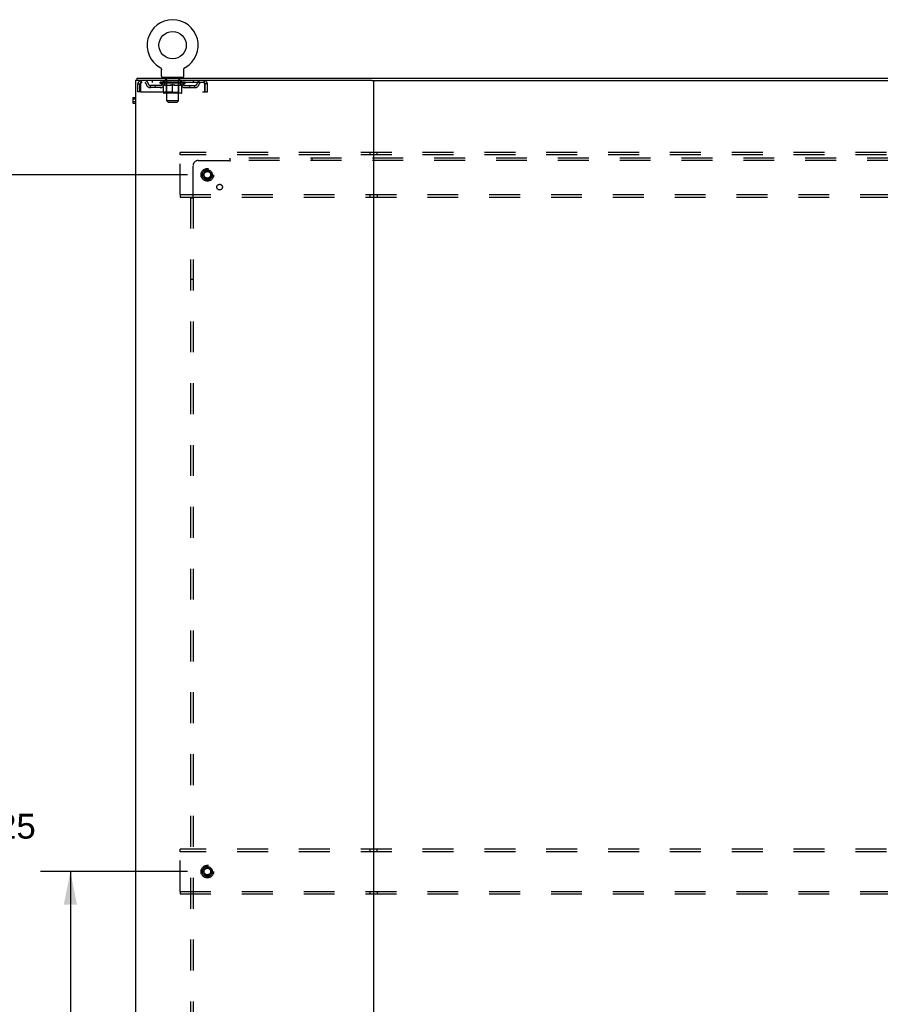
# Model space of a CAD drawing. Header units: inches. Extents: x 0 to 283, y 0 to 183.
# Tile 115 of 116: x 195 to 238, y 87 to 137. Entities that reach past the tile are written whole.
import ezdxf

# ---------------------------------------------------------------- set-up
doc = ezdxf.new("R2010")
doc.units = ezdxf.units.IN
doc.header["$LTSCALE"] = 15.583333
doc.header["$MEASUREMENT"] = 0
doc.linetypes.add('DOT', pattern=[0.2, 0.1, -0.1])
doc.linetypes.add('HIDDEN', pattern=[0.2, 0.1, -0.1])
doc.layers.get('0').update_dxf_attribs({"linetype": 'CONTINUOUS'})
for name, color, linetype in [('DEFAULT_2', 8, 'HIDDEN'), ('DIMENSIONS', 7, 'CONTINUOUS'), ('SUBPANEL', 7, 'CONTINUOUS')]:
    doc.layers.add(name, color=color, linetype=linetype)
doc.styles.get("Standard").update_dxf_attribs({"font": 'arial.ttf'})
doc.dimstyles.new('DIMSTYLE_1', dxfattribs={"dimtxt": 1.25, "dimasz": 1.666667, "dimexe": 0.09, "dimexo": 0.07, "dimgap": 0.0375, "dimtad": 0, "dimtih": 1, "dimtoh": 1, "dimzin": 4, "dimdsep": 46, "dimtxsty": 'Standard', "dimblk": '_FILLED', "dimblk1": '_FILLED', "dimblk2": '_FILLED', "dimcen": 0.09, "dimadec": 3, "dimazin": 1, "dimtfac": 1, "dimtdec": 3, "dimtofl": 0, "dimtmove": 0, "dimatfit": 3, "dimldrblk": '_FILLED', "dimfxl": 0, "dimtolj": 1, "dimtzin": 4, "dimarcsym": 0})

# ---------------------------------------------------------------- blocks, each defined once
blk = doc.blocks.new('_FILLED')
at = {"color": 0, "linetype": 'ByBlock'}
blk.add_solid([(0, 0), (-1, 0.2), (-1, -0.2)], dxfattribs=at)
blk = doc.blocks.new('*D3')
at = {"layer": 'DIMENSIONS', "color": 2, "linetype": 'Continuous'}
for p, q in [((202.999, 93.912), (195.596, 93.912)), ((197.096, 93.912), (197.096, 77.599)), ((197.096, 58.787), (197.096, 75.099)), ((202.999, 58.787), (195.596, 58.787))]:
    blk.add_line(p, q, dxfattribs=at)
at = {"layer": 'DIMENSIONS', "color": 2, "linetype": 'Continuous', "xscale": 1.6666666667, "yscale": 1.6666666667, "zscale": 1.6666666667}
for p, rotation in [((197.096, 93.912), 90), ((197.096, 58.787), 270)]:
    blk.add_blockref('_FILLED', p, dxfattribs=dict(at, rotation=rotation))
at = {"layer": 'DIMENSIONS', "color": 2, "linetype": 'Continuous', "insert": (197.096, 76.974), "char_height": 1.25, "width": 4.36803, "attachment_point": 2, "line_spacing_factor": 0.9}
blk.add_mtext('35.13', dxfattribs=at)
blk = doc.blocks.new('*D4')
at = {"layer": 'DIMENSIONS', "color": 2, "linetype": 'Continuous'}
for p, q in [((202.999, 129.037), (191.665, 129.037)), ((193.165, 129.037), (193.165, 97.447)), ((193.165, 58.787), (193.165, 94.947)), ((202.999, 58.787), (191.665, 58.787))]:
    blk.add_line(p, q, dxfattribs=at)
at = {"layer": 'DIMENSIONS', "color": 2, "linetype": 'Continuous', "xscale": 1.6666666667, "yscale": 1.6666666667, "zscale": 1.6666666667}
for p, rotation in [((193.165, 129.037), 90), ((193.165, 58.787), 270)]:
    blk.add_blockref('_FILLED', p, dxfattribs=dict(at, rotation=rotation))
at = {"layer": 'DIMENSIONS', "color": 2, "linetype": 'Continuous', "insert": (193.165, 96.822), "char_height": 1.25, "width": 4.36803, "attachment_point": 2, "line_spacing_factor": 0.9}
blk.add_mtext('70.25', dxfattribs=at)

msp = doc.modelspace()

# ---------------------------------------------------------------- linework, layer by layer
at = {"color": 7, "linetype": 'Continuous'}
for p, q in [((201.615, 134.45), (201.615, 134.45)), ((201.615, 134.45), (201.619, 134.447)), ((201.616, 134.449), (201.617, 134.448)), ((201.619, 134.447), (201.623, 134.445)), ((201.623, 134.445), (201.627, 134.442)), ((201.627, 134.442), (201.631, 134.439)), ((201.631, 134.439), (201.635, 134.436)), ((201.635, 134.436), (201.639, 134.432)), ((201.639, 134.432), (201.643, 134.429)), ((201.643, 134.429), (201.647, 134.425)), ((201.646, 134.425), (201.65, 134.422)), ((201.65, 134.422), (201.653, 134.418)), ((201.653, 134.418), (201.657, 134.414)), ((201.657, 134.414), (201.66, 134.41)), ((201.66, 134.41), (201.663, 134.406)), ((201.663, 134.406), (201.665, 134.401)), ((201.665, 134.401), (201.668, 134.397)), ((201.668, 134.397), (201.67, 134.393)), ((201.67, 134.393), (201.673, 134.388)), ((201.673, 134.388), (201.675, 134.383)), ((201.675, 134.384), (201.677, 134.379)), ((201.677, 134.379), (201.679, 134.374)), ((201.679, 134.374), (201.68, 134.369)), ((201.68, 134.369), (201.682, 134.364)), ((201.682, 134.364), (201.683, 134.359)), ((201.683, 134.36), (201.684, 134.355)), ((201.684, 134.355), (201.685, 134.35)), ((201.685, 134.35), (201.686, 134.345)), ((201.687, 134.329), (201.687, 134.325)), ((201.687, 134.011), (201.687, 134.325)), ((202.812, 134.011), (202.812, 134.325)), ((202.813, 134.339), (202.814, 134.345)), ((202.814, 134.35), (202.815, 134.355)), ((202.814, 134.345), (202.814, 134.35)), ((202.815, 134.355), (202.817, 134.36)), ((202.817, 134.359), (202.818, 134.364)), ((202.818, 134.364), (202.819, 134.369)), ((202.819, 134.369), (202.821, 134.374)), ((202.821, 134.374), (202.823, 134.379)), ((202.823, 134.379), (202.825, 134.384)), ((202.825, 134.383), (202.827, 134.388)), ((202.827, 134.388), (202.829, 134.393)), ((202.829, 134.393), (202.832, 134.397)), ((202.832, 134.397), (202.834, 134.401)), ((202.834, 134.401), (202.837, 134.406)), ((202.837, 134.406), (202.84, 134.41)), ((202.84, 134.41), (202.843, 134.414)), ((202.843, 134.414), (202.846, 134.418)), ((202.846, 134.418), (202.85, 134.422)), ((202.85, 134.422), (202.853, 134.425)), ((202.853, 134.425), (202.857, 134.429)), ((202.857, 134.429), (202.861, 134.432)), ((202.86, 134.432), (202.864, 134.436)), ((202.864, 134.436), (202.868, 134.439)), ((202.868, 134.439), (202.872, 134.442)), ((202.872, 134.442), (202.877, 134.445)), ((202.876, 134.445), (202.881, 134.447)), ((202.877, 134.445), (202.878, 134.446)), ((202.881, 134.447), (202.885, 134.45)), ((202.882, 134.448), (202.884, 134.449)), ((202.885, 134.45), (202.885, 134.45)), ((200.375, 133.787), (200.375, 50.037)), ((212.29, 133.787), (200.375, 133.787)), ((200.437, 133.912), (200.437, 133.787)), ((200.437, 133.912), (277.812, 133.912)), ((201.75, 133.942), (201.75, 133.912)), ((202.75, 133.942), (201.75, 133.942)), ((202.75, 133.942), (202.75, 133.912)), ((212.375, 133.787), (212.375, 50.037)), ((212.46, 133.787), (265.79, 133.787)), ((200.25, 132.933), (200.25, 132.646)), ((200.25, 132.933), (200.375, 132.933)), ((200.25, 132.872), (200.375, 132.872)), ((200.25, 132.729), (200.375, 132.729)), ((200.25, 132.646), (200.375, 132.646))]:
    msp.add_line(p, q, dxfattribs=at)
at = {"color": 3, "linetype": 'Continuous'}
msp.add_line((212.29, 133.787), (212.46, 133.787), dxfattribs=at)
at = {"color": 7, "linetype": 'Continuous'}
for points in [[(201.686, 134.345), (201.687, 134.34), (201.687, 134.334), (201.687, 134.329)], [(202.812, 134.325), (202.812, 134.329), (202.813, 134.334), (202.813, 134.339)], [(202.812, 134.325), (202.812, 134.329), (202.813, 134.334)]]:
    msp.add_lwpolyline(points, dxfattribs=at)
msp.add_circle((202.25, 135.57), 0.688, dxfattribs=at)
for centre, radius, start, end in [((202.25, 135.57), 1.288, 299.5053, 240.4947), ((201.756, 134.011), 0.069, 180, 265), ((202.743, 134.011), 0.069, 275, 360)]:
    msp.add_arc(centre, radius, start, end, dxfattribs=at)
at = {"layer": 'DEFAULT_2', "color": 8, "linetype": 'HIDDEN'}
for p, q in [((201.622, 134.446), (201.623, 134.445)), ((200.5, 133.224), (200.5, 133.62)), ((200.5, 133.62), (200.604, 133.62)), ((200.604, 133.224), (200.604, 133.62)), ((200.634, 133.62), (200.634, 133.224)), ((200.667, 133.787), (200.667, 133.683)), ((203.833, 133.683), (200.667, 133.683)), ((201.135, 133.432), (201.135, 133.536)), ((201.618, 133.536), (201.135, 133.536)), ((201.219, 133.787), (201.219, 133.683)), ((201.385, 133.432), (201.385, 133.536)), ((201.617, 133.657), (201.617, 133.704)), ((201.776, 133.546), (201.617, 133.657)), ((202.883, 133.657), (201.617, 133.657)), ((201.626, 133.697), (201.626, 133.704)), ((201.635, 133.694), (201.635, 133.697)), ((201.635, 133.694), (202.865, 133.694)), ((201.644, 133.694), (201.644, 133.697)), ((201.645, 133.694), (201.645, 133.697)), ((201.655, 133.697), (201.655, 133.704)), ((201.671, 133.694), (201.671, 133.697)), ((201.673, 133.694), (201.673, 133.697)), ((201.701, 133.697), (201.701, 133.704)), ((201.716, 133.694), (201.716, 133.697)), ((201.719, 133.694), (201.719, 133.697)), ((201.923, 133.697), (201.722, 133.697)), ((201.765, 133.697), (201.765, 133.704)), ((201.766, 133.694), (201.766, 133.697)), ((201.767, 133.694), (201.767, 133.697)), ((201.77, 133.694), (201.77, 133.697)), ((201.776, 133.546), (201.786, 133.546)), ((201.777, 133.694), (201.777, 133.697)), ((201.777, 133.694), (201.777, 133.697)), ((201.78, 133.694), (201.78, 133.697)), ((201.784, 133.694), (201.784, 133.698)), ((201.786, 133.183), (201.786, 133.589)), ((201.788, 133.694), (201.788, 133.697)), ((201.802, 133.694), (201.802, 133.697)), ((201.812, 133.683), (201.812, 133.787)), ((201.821, 133.694), (201.821, 133.7)), ((201.821, 133.694), (201.821, 133.697)), ((201.841, 133.694), (201.841, 133.697)), ((201.843, 133.697), (201.843, 133.704)), ((201.847, 133.942), (201.847, 133.912)), ((201.852, 133.694), (201.852, 133.697)), ((201.857, 133.694), (201.857, 133.697)), ((201.866, 133.694), (201.866, 133.697)), ((201.877, 133.694), (201.877, 133.701)), ((201.885, 133.852), (201.885, 133.932)), ((201.893, 133.694), (201.893, 133.697)), ((201.955, 133.842), (201.895, 133.842)), ((201.896, 133.694), (201.896, 133.697)), ((201.923, 133.694), (201.923, 133.697)), ((201.99, 133.697), (201.928, 133.697)), ((202.109, 133.546), (201.929, 133.546)), ((201.933, 133.697), (201.933, 133.704)), ((201.937, 133.185), (201.937, 133.654)), ((201.94, 133.694), (201.94, 133.697)), ((201.945, 133.694), (201.945, 133.697)), ((201.95, 132.761), (201.95, 133.832)), ((201.951, 133.694), (201.951, 133.702)), ((201.955, 133.694), (201.955, 133.697)), ((201.966, 133.694), (201.966, 133.697)), ((201.99, 133.694), (201.99, 133.697)), ((202.065, 133.697), (202.006, 133.697)), ((202.026, 133.694), (202.026, 133.697)), ((202.033, 133.697), (202.033, 133.704)), ((202.037, 133.694), (202.037, 133.697)), ((202.039, 133.694), (202.039, 133.703)), ((202.042, 133.694), (202.042, 133.697)), ((202.05, 133.694), (202.05, 133.697)), ((202.065, 133.694), (202.065, 133.697)), ((202.145, 133.697), (202.091, 133.697)), ((202.104, 133.694), (202.104, 133.697)), ((202.135, 133.697), (202.25, 133.704)), ((202.14, 133.697), (202.14, 133.704)), ((202.14, 133.697), (202.14, 133.704)), ((202.14, 133.704), (202.14, 133.704)), ((202.14, 133.694), (202.14, 133.697)), ((202.144, 133.694), (202.144, 133.697)), ((202.145, 133.694), (202.145, 133.697)), ((202.146, 133.694), (202.146, 133.697)), ((202.229, 133.697), (202.181, 133.697)), ((202.186, 133.694), (202.186, 133.697)), ((202.229, 133.694), (202.229, 133.697)), ((202.247, 133.697), (202.247, 133.697)), ((202.247, 133.694), (202.247, 133.697)), ((202.247, 133.694), (202.247, 133.697)), ((202.25, 133.697), (202.25, 133.704)), ((202.25, 133.146), (202.25, 133.589)), ((202.252, 133.694), (202.252, 133.697)), ((202.252, 133.697), (202.253, 133.697)), ((202.253, 133.694), (202.253, 133.697)), ((202.254, 133.697), (202.319, 133.697)), ((202.271, 133.694), (202.271, 133.697)), ((202.287, 133.697), (202.287, 133.702)), ((202.287, 133.702), (202.364, 133.697)), ((202.308, 133.697), (202.308, 133.7)), ((202.313, 133.694), (202.313, 133.697)), ((202.354, 133.694), (202.354, 133.697)), ((202.354, 133.694), (202.354, 133.697)), ((202.354, 133.697), (202.409, 133.697)), ((202.355, 133.694), (202.355, 133.697)), ((202.359, 133.697), (202.359, 133.704)), ((202.359, 133.704), (202.36, 133.704)), ((202.359, 133.694), (202.359, 133.697)), ((202.36, 133.697), (202.36, 133.704)), ((202.571, 133.546), (202.391, 133.546)), ((202.396, 133.694), (202.396, 133.697)), ((202.435, 133.694), (202.435, 133.697)), ((202.435, 133.697), (202.494, 133.697)), ((202.45, 133.694), (202.45, 133.697)), ((202.458, 133.694), (202.458, 133.697)), ((202.46, 133.694), (202.46, 133.703)), ((202.463, 133.694), (202.463, 133.697)), ((202.466, 133.697), (202.466, 133.704)), ((202.474, 133.694), (202.474, 133.697)), ((202.51, 133.694), (202.51, 133.697)), ((202.51, 133.697), (202.572, 133.697)), ((202.534, 133.694), (202.534, 133.697)), ((202.605, 133.842), (202.545, 133.842)), ((202.545, 133.694), (202.545, 133.697)), ((202.549, 133.694), (202.549, 133.702)), ((202.55, 132.761), (202.55, 133.832)), ((202.555, 133.694), (202.555, 133.697)), ((202.56, 133.694), (202.56, 133.697)), ((202.563, 133.185), (202.563, 133.654)), ((202.566, 133.697), (202.566, 133.704)), ((202.577, 133.694), (202.577, 133.697)), ((202.577, 133.697), (202.778, 133.697)), ((202.604, 133.694), (202.604, 133.697)), ((202.607, 133.694), (202.607, 133.697)), ((202.615, 133.852), (202.615, 133.932)), ((202.623, 133.694), (202.623, 133.701)), ((202.634, 133.694), (202.634, 133.697)), ((202.643, 133.694), (202.643, 133.697)), ((202.647, 133.694), (202.647, 133.697)), ((202.653, 133.942), (202.653, 133.912)), ((202.657, 133.697), (202.657, 133.704)), ((202.658, 133.694), (202.658, 133.697)), ((202.679, 133.694), (202.679, 133.7)), ((202.679, 133.694), (202.679, 133.697)), ((202.687, 133.683), (202.687, 133.787)), ((202.697, 133.694), (202.697, 133.697)), ((202.712, 133.694), (202.712, 133.697)), ((202.713, 133.183), (202.713, 133.589)), ((202.713, 133.546), (202.724, 133.546)), ((202.716, 133.694), (202.716, 133.698)), ((202.719, 133.694), (202.719, 133.697)), ((202.723, 133.694), (202.723, 133.697)), ((202.723, 133.694), (202.723, 133.697)), ((202.724, 133.546), (202.883, 133.657)), ((202.73, 133.694), (202.73, 133.697)), ((202.733, 133.694), (202.733, 133.697)), ((202.734, 133.694), (202.734, 133.697)), ((202.735, 133.697), (202.735, 133.704)), ((202.781, 133.694), (202.781, 133.697)), ((202.784, 133.694), (202.784, 133.697)), ((202.798, 133.697), (202.798, 133.704)), ((202.827, 133.694), (202.827, 133.697)), ((202.829, 133.694), (202.829, 133.697)), ((202.845, 133.697), (202.845, 133.704)), ((202.855, 133.694), (202.855, 133.697)), ((202.856, 133.694), (202.856, 133.697)), ((202.865, 133.694), (202.865, 133.697)), ((202.874, 133.697), (202.874, 133.704)), ((202.881, 133.536), (203.364, 133.536)), ((202.883, 133.657), (202.883, 133.704)), ((203.114, 133.432), (203.114, 133.536)), ((203.281, 133.787), (203.281, 133.683)), ((203.364, 133.432), (203.364, 133.536)), ((203.833, 133.683), (203.833, 133.787)), ((203.866, 133.62), (203.861, 133.634)), ((203.866, 133.224), (203.866, 133.62)), ((203.896, 133.224), (203.896, 133.62)), ((204, 133.62), (203.896, 133.62)), ((204, 133.224), (204, 133.62)), ((200.604, 133.224), (200.5, 133.224)), ((200.634, 133.224), (203.866, 133.224)), ((201.618, 133.432), (201.135, 133.432)), ((202.676, 133.146), (201.823, 133.146)), ((201.937, 133.185), (201.897, 133.146)), ((202.563, 133.185), (201.937, 133.185)), ((202.563, 133.185), (202.602, 133.146)), ((202.881, 133.432), (203.364, 133.432)), ((203.896, 133.224), (204, 133.224)), ((202.019, 132.692), (201.95, 132.761)), ((202.55, 132.761), (201.95, 132.761)), ((202.019, 132.692), (202.481, 132.692)), ((202.481, 132.692), (202.55, 132.761)), ((202.625, 130.037), (202.625, 130.162)), ((275.625, 130.162), (202.625, 130.162)), ((212.187, 130.162), (212.187, 130.037)), ((212.562, 130.037), (212.562, 130.162)), ((202.625, 128.037), (202.625, 130.037)), ((275.625, 130.037), (202.625, 130.037)), ((202.625, 128.037), (202.625, 127.912)), ((202.625, 128.037), (275.625, 128.037)), ((202.625, 127.912), (275.625, 127.912)), ((212.187, 128.037), (212.187, 127.912)), ((212.562, 128.037), (212.562, 127.912)), ((202.625, 94.912), (202.625, 95.037)), ((275.625, 95.037), (202.625, 95.037)), ((202.625, 92.912), (202.625, 94.912)), ((275.625, 94.912), (202.625, 94.912)), ((212.187, 95.037), (212.187, 94.912)), ((212.562, 94.912), (212.562, 95.037)), ((202.625, 92.912), (202.625, 92.787)), ((202.625, 92.912), (275.625, 92.912)), ((212.187, 92.912), (212.187, 92.787)), ((212.562, 92.912), (212.562, 92.787)), ((202.625, 92.787), (275.625, 92.787))]:
    msp.add_line(p, q, dxfattribs=at)
for points in [[(200.667, 133.787), (200.665, 133.786), (200.662, 133.783), (200.66, 133.777), (200.657, 133.77), (200.655, 133.761), (200.653, 133.75), (200.65, 133.738), (200.648, 133.724), (200.646, 133.709), (200.643, 133.692), (200.641, 133.675), (200.639, 133.657), (200.636, 133.639), (200.634, 133.62)], [(200.667, 133.683), (200.665, 133.682), (200.662, 133.681), (200.66, 133.679), (200.657, 133.677), (200.655, 133.673), (200.653, 133.669), (200.65, 133.664), (200.648, 133.659), (200.646, 133.653), (200.643, 133.647), (200.641, 133.641), (200.639, 133.634), (200.634, 133.62)], [(201.786, 133.589), (201.812, 133.579), (201.838, 133.57), (201.863, 133.562), (201.887, 133.556), (201.912, 133.55), (201.936, 133.546)], [(201.929, 133.546), (201.905, 133.55), (201.882, 133.556), (201.858, 133.562), (201.835, 133.57), (201.811, 133.579), (201.786, 133.588)], [(202.099, 133.546), (202.124, 133.55), (202.149, 133.556), (202.174, 133.563), (202.199, 133.57), (202.224, 133.579), (202.25, 133.589)], [(202.25, 133.588), (202.226, 133.578), (202.202, 133.57), (202.178, 133.562), (202.155, 133.556), (202.132, 133.55), (202.109, 133.546)], [(202.25, 133.589), (202.276, 133.579), (202.301, 133.57), (202.327, 133.562), (202.351, 133.556), (202.376, 133.55), (202.401, 133.546)], [(202.391, 133.546), (202.368, 133.55), (202.345, 133.556), (202.321, 133.562), (202.298, 133.57), (202.274, 133.578), (202.25, 133.588)], [(202.563, 133.546), (202.588, 133.55), (202.613, 133.556), (202.638, 133.562), (202.663, 133.57), (202.688, 133.579), (202.713, 133.589)], [(202.713, 133.588), (202.689, 133.578), (202.665, 133.57), (202.641, 133.562), (202.618, 133.556), (202.594, 133.55), (202.571, 133.546)], [(203.866, 133.62), (203.864, 133.639), (203.861, 133.657), (203.859, 133.675), (203.856, 133.692), (203.854, 133.709), (203.852, 133.724), (203.849, 133.738), (203.847, 133.75), (203.845, 133.761), (203.842, 133.77), (203.84, 133.777), (203.838, 133.783), (203.835, 133.786), (203.833, 133.787)], [(203.861, 133.634), (203.859, 133.641), (203.856, 133.647), (203.854, 133.653), (203.852, 133.659), (203.849, 133.664), (203.847, 133.669), (203.845, 133.673), (203.842, 133.677), (203.84, 133.679), (203.838, 133.681), (203.835, 133.682), (203.833, 133.683)]]:
    msp.add_lwpolyline(points, dxfattribs=at)
for centre, radius in [((204, 129.037), 0.318), ((204, 129.037), 0.183), ((204, 129.037), 0.166), ((204, 93.912), 0.318), ((204, 93.912), 0.183), ((204, 93.912), 0.166)]:
    msp.add_circle(centre, radius, dxfattribs=at)
at = {"layer": 'DEFAULT_2', "color": 8, "linetype": 'DOT'}
for centre in [(204, 129.037), (204, 93.912)]:
    msp.add_circle(centre, 0.17, dxfattribs=at)
at = {"layer": 'DEFAULT_2', "color": 8, "linetype": 'HIDDEN'}
for centre, radius, start, end in [((200.667, 133.62), 0.167, 90, 180), ((200.667, 133.62), 0.063, 90, 180), ((200.846, 133.62), 0.167, 8.0716, 90), ((200.847, 133.62), 0.0625, 7.9863, 90), ((201.135, 133.661), 0.229, 187.9863, 270), ((201.135, 133.661), 0.125, 188.0716, 270), ((201.618, 133.661), 0.125, 270, 351.9284), ((201.618, 133.661), 0.229, 270, 352.0137), ((201.907, 133.62), 0.167, 90, 171.9284), ((201.756, 134.011), 0.069, 265, 270), ((201.907, 133.62), 0.0625, 90, 172.0137), ((201.875, 133.932), 0.01, 0, 90), ((201.895, 133.852), 0.01, 180, 270), ((201.897, 133.654), 0.0398, 0, 90), ((201.94, 133.832), 0.01, 0, 90), ((202.56, 133.832), 0.01, 90, 180), ((202.602, 133.654), 0.0398, 90, 180), ((202.592, 133.62), 0.167, 8.0716, 90), ((202.593, 133.62), 0.0625, 7.9863, 90), ((202.605, 133.852), 0.01, 270, 360), ((202.625, 133.932), 0.01, 90, 180), ((202.881, 133.661), 0.229, 187.9863, 270), ((202.743, 134.011), 0.069, 270, 275), ((202.881, 133.661), 0.125, 188.0716, 270), ((203.364, 133.661), 0.125, 270, 351.9284), ((203.364, 133.661), 0.229, 270, 352.0137), ((203.654, 133.62), 0.167, 90, 171.9284), ((203.653, 133.62), 0.0625, 90, 172.0137), ((203.833, 133.62), 0.167, 0, 90), ((203.833, 133.62), 0.063, 0, 90), ((201.823, 133.183), 0.0371, 180, 270), ((202.676, 133.183), 0.0371, 270, 360)]:
    msp.add_arc(centre, radius, start, end, dxfattribs=at)
for centre, major_axis, ratio, start_param, end_param in [((201.597, 133.692), (0.198, 0), 0.060556, 0.430652, 1.470503), ((202.25, 133.704), (0.633, 0.007), 0.05963, 2.96643, 3.140963), ((202.25, 133.704), (0.633, 0), 0.060556, -3.141593, -2.96706), ((201.597, 133.685), (0.198, 0.002), 0.05963, 1.376596, 1.469874), ((201.641, 133.692), (0.198, -0.002), 0.05963, 0.605815, 1.645666), ((201.572, 133.692), (0.198, 0.002), 0.05963, 0.25549, 1.295341), ((202.25, 133.704), (0.633, 0.013), 0.05688, 2.791345, 2.965878), ((202.25, 133.704), (0.633, -0.007), 0.05963, -2.96643, -2.791898), ((201.641, 133.685), (0.198, 0), 0.060556, 1.551758, 1.645036), ((201.572, 133.685), (0.198, 0.004), 0.05688, 1.20151, 1.294789), ((201.642, 133.687), (0.164, 0.002), 0.05963, 1.065228, 1.614276), ((201.622, 133.687), (0.164, 0.003), 0.05688, 0.890143, 1.43919), ((201.68, 133.687), (0.164, 0), 0.060556, 1.240391, 1.789438), ((201.704, 133.692), (0.198, -0.004), 0.05688, 0.7809, 1.820751), ((202.25, 133.704), (0.633, 0.019), 0.052395, 2.616403, 2.790936), ((201.569, 133.692), (0.198, 0.004), 0.05688, 0.080405, 1.120256), ((202.25, 133.704), (0.633, -0.013), 0.05688, -2.791345, -2.616812), ((201.704, 133.685), (0.198, -0.002), 0.05963, 1.72692, 1.820198), ((201.569, 133.685), (0.198, 0.006), 0.052395, 1.026568, 1.119847), ((201.622, 133.687), (0.164, 0.005), 0.052395, 0.715201, 1.264248), ((201.736, 133.687), (0.164, -0.002), 0.05963, 1.415553, 1.9646), ((201.783, 133.692), (0.198, -0.006), 0.052395, 0.955842, 1.995693), ((202.25, 133.704), (0.633, 0.025), 0.046319, 2.441654, 2.616187), ((202.25, 133.704), (0.633, -0.019), 0.052395, -2.616403, -2.44187), ((201.586, 133.692), (0.198, 0.006), 0.052395, -0.094537, 0.945314), ((201.783, 133.685), (0.198, -0.004), 0.05688, 1.902006, 1.995284), ((201.586, 133.685), (0.198, 0.008), 0.046319, 0.851819, 0.945098), ((201.64, 133.687), (0.164, 0.006), 0.046319, 0.540452, 1.089499), ((201.807, 133.687), (0.164, -0.003), 0.05688, 1.590638, 2.139686), ((201.876, 133.692), (0.198, -0.008), 0.046319, 1.130591, 2.170442), ((202.25, 133.704), (0.633, 0.029), 0.038841, 2.267123, 2.441656), ((202.25, 133.704), (0.633, -0.025), 0.046319, -2.441654, -2.267121), ((201.623, 133.692), (0.198, 0.008), 0.046319, -0.269286, 0.770565), ((201.876, 133.685), (0.198, -0.006), 0.052395, 2.076947, 2.170226), ((201.623, 133.685), (0.198, 0.009), 0.038841, 0.677289, 0.770567), ((201.677, 133.687), (0.164, 0.008), 0.038841, 0.365921, 0.914969), ((201.892, 133.687), (0.164, -0.005), 0.052395, 1.76558, 2.314627), ((201.981, 133.692), (0.198, -0.009), 0.038841, 1.305122, 2.344973), ((202.25, 133.704), (0.633, 0.033), 0.030195, 2.09281, 2.267343), ((201.679, 133.692), (0.198, 0.009), 0.038841, -0.443817, 0.596034), ((202.25, 133.704), (0.633, -0.029), 0.038841, -2.267123, -2.092591), ((201.981, 133.685), (0.198, -0.008), 0.046319, 2.251696, 2.344975), ((201.679, 133.685), (0.198, 0.01), 0.030195, 0.502975, 0.596254), ((201.731, 133.687), (0.164, 0.009), 0.030195, 0.191608, 0.740655), ((201.987, 133.687), (0.164, -0.006), 0.046319, 1.940329, 2.489376), ((201.753, 133.692), (0.198, 0.01), 0.030195, -0.61813, 0.421721), ((202.094, 133.692), (0.198, -0.01), 0.030195, 1.479435, 2.519286), ((202.25, 133.704), (0.633, 0.036), 0.020645, 1.918687, 2.09322), ((202.25, 133.704), (0.633, -0.033), 0.030195, -2.09281, -1.918277), ((202.094, 133.685), (0.198, -0.009), 0.038841, 2.426227, 2.519505), ((201.753, 133.685), (0.198, 0.011), 0.020645, 0.328852, 0.422131), ((201.802, 133.687), (0.164, 0.009), 0.020645, 0.017485, 0.566532), ((202.09, 133.687), (0.164, -0.008), 0.038841, 2.11486, 2.663907), ((201.841, 133.692), (0.198, 0.011), 0.020645, -0.792253, 0.247598), ((202.212, 133.692), (0.198, -0.011), 0.020645, 1.653558, 2.693409), ((202.25, 133.704), (0.633, 0.038), 0.010478, 1.744704, 1.919237), ((202.25, 133.704), (0.633, -0.036), 0.020645, -1.918687, -1.744154), ((202.212, 133.685), (0.198, -0.01), 0.030195, 2.60054, 2.693819), ((201.841, 133.685), (0.198, 0.012), 0.010478, 0.154869, 0.248148), ((201.885, 133.687), (0.164, 0.01), 0.010478, 6.126688, 6.675735), ((202.199, 133.687), (0.164, -0.009), 0.030195, 2.289173, 2.83822), ((201.942, 133.692), (0.198, 0.012), 0.010478, -0.966236, -0.000846), ((202.331, 133.692), (0.198, -0.012), 0.010478, 1.827541, 2.867392), ((202.25, 133.704), (0.633, -0.038), 0.010478, 4.538481, 4.720178), ((202.331, 133.685), (0.198, -0.011), 0.020645, 2.774664, 2.867942), ((202.309, 133.687), (0.164, -0.009), 0.020645, 2.463296, 3.012344), ((202.169, 133.692), (0.198, 0.012), 0.010478, 0.274201, 1.314052), ((202.083, 133.687), (0.164, 0.01), 0.010478, -0.000483, 0.504314), ((202.053, 133.685), (0.198, 0.012), 0.010478, 0.099668, 0.192946), ((202.25, 133.704), (0.633, 0.038), 0.010478, -1.571421, -1.396888), ((202.417, 133.687), (0.164, -0.01), 0.010478, 2.637279, 3.14189), ((202.447, 133.685), (0.198, -0.012), 0.010478, 2.74231, 2.948646), ((202.288, 133.692), (0.198, 0.011), 0.020645, 0.448184, 1.488034), ((202.191, 133.687), (0.164, 0.009), 0.020645, 0.129249, 0.678296), ((202.169, 133.685), (0.198, 0.011), 0.020645, 0.273651, 0.366929), ((202.557, 133.692), (0.198, -0.012), 0.010478, -3.140747, -2.175357), ((202.25, 133.704), (0.633, 0.036), 0.020645, -1.397439, -1.222906), ((202.25, 133.704), (0.633, -0.038), 0.010478, 1.222355, 1.396888), ((202.406, 133.692), (0.198, 0.01), 0.030195, 0.622307, 1.662158), ((202.301, 133.687), (0.164, 0.009), 0.030195, 0.303372, 0.852419), ((202.614, 133.687), (0.164, -0.01), 0.010478, 2.749043, 3.29809), ((202.658, 133.692), (0.198, -0.011), 0.020645, 2.893995, 3.933846), ((202.288, 133.685), (0.198, 0.01), 0.030195, 0.447774, 0.541052), ((202.658, 133.685), (0.198, -0.012), 0.010478, 2.893445, 2.986723), ((202.25, 133.704), (0.633, 0.033), 0.030195, -1.223315, -1.048783), ((202.25, 133.704), (0.633, -0.036), 0.020645, 1.048373, 1.222906), ((202.519, 133.692), (0.198, 0.009), 0.038841, 0.79662, 1.836471), ((202.409, 133.687), (0.164, 0.008), 0.038841, 0.477686, 1.026733), ((202.698, 133.687), (0.164, -0.009), 0.020645, 2.57506, 3.124108), ((202.747, 133.692), (0.198, -0.01), 0.030195, 2.719872, 3.759723), ((202.623, 133.692), (0.198, 0.008), 0.046319, 0.971151, 2.011002), ((202.406, 133.685), (0.198, 0.009), 0.038841, 0.622087, 0.715366), ((202.747, 133.685), (0.198, -0.011), 0.020645, 2.719462, 2.812741), ((202.25, 133.704), (0.633, 0.029), 0.038841, -1.049002, -0.874469), ((202.25, 133.704), (0.633, -0.033), 0.030195, 0.87425, 1.048783), ((202.513, 133.687), (0.164, 0.006), 0.046319, 0.652216, 1.201263), ((202.717, 133.692), (0.198, 0.006), 0.052395, 1.1459, 2.185751), ((202.768, 133.687), (0.164, -0.009), 0.030195, 2.400937, 2.949985), ((202.821, 133.692), (0.198, -0.009), 0.038841, 2.545558, 3.585409), ((202.608, 133.687), (0.164, 0.005), 0.052395, 0.826965, 1.376012), ((202.519, 133.685), (0.198, 0.008), 0.046319, 0.796618, 0.889896), ((202.821, 133.685), (0.198, -0.01), 0.030195, 2.545339, 2.638617), ((202.796, 133.692), (0.198, 0.004), 0.05688, 1.320842, 2.360692), ((202.25, 133.704), (0.633, 0.025), 0.046319, -0.874471, -0.699939), ((202.25, 133.704), (0.633, -0.029), 0.038841, 0.699936, 0.874469), ((202.877, 133.692), (0.198, -0.008), 0.046319, 2.371028, 3.410879), ((202.823, 133.687), (0.164, -0.008), 0.038841, 2.226624, 2.775671), ((202.859, 133.692), (0.198, 0.002), 0.05963, 1.495927, 2.535778), ((202.693, 133.687), (0.164, 0.003), 0.05688, 1.001907, 1.550954), ((202.914, 133.692), (0.198, -0.006), 0.052395, 2.196279, 3.23613), ((202.86, 133.687), (0.164, -0.006), 0.046319, 2.052093, 2.601141), ((202.623, 133.685), (0.198, 0.006), 0.052395, 0.971367, 1.064645), ((202.903, 133.692), (0.198, 0), 0.060556, 1.671089, 2.71094), ((202.877, 133.685), (0.198, -0.009), 0.038841, 2.371026, 2.464304), ((202.931, 133.692), (0.198, -0.004), 0.05688, 2.021337, 3.061188), ((202.25, 133.704), (0.633, 0.019), 0.052395, -0.699723, -0.52519), ((202.25, 133.704), (0.633, -0.025), 0.046319, 0.525406, 0.699939), ((202.927, 133.692), (0.198, -0.002), 0.05963, 1.846251, 2.886102), ((202.764, 133.687), (0.164, 0.002), 0.05963, 1.176993, 1.72604), ((202.878, 133.687), (0.164, -0.005), 0.052395, 1.877344, 2.426392), ((202.819, 133.687), (0.164, 0), 0.060556, 1.352155, 1.901202), ((202.877, 133.687), (0.164, -0.003), 0.05688, 1.702402, 2.25145), ((202.858, 133.687), (0.164, -0.002), 0.05963, 1.527317, 2.076364), ((202.717, 133.685), (0.198, 0.004), 0.05688, 1.146309, 1.239587), ((202.914, 133.685), (0.198, -0.008), 0.046319, 2.196495, 2.289773), ((202.25, 133.704), (0.633, 0.013), 0.05688, -0.524781, -0.350248), ((202.25, 133.704), (0.633, -0.019), 0.052395, 0.350657, 0.52519), ((202.796, 133.685), (0.198, 0.002), 0.05963, 1.321394, 1.414673), ((202.931, 133.685), (0.198, -0.006), 0.052395, 2.021746, 2.115024), ((202.25, 133.704), (0.633, 0.007), 0.05963, -0.349695, -0.175162), ((202.25, 133.704), (0.633, -0.013), 0.05688, 0.175715, 0.350248), ((202.859, 133.685), (0.198, 0), 0.060556, 1.496556, 1.589835), ((202.927, 133.685), (0.198, -0.004), 0.05688, 1.846804, 1.940083), ((202.903, 133.685), (0.198, -0.002), 0.05963, 1.671719, 1.764997), ((202.25, 133.704), (0.633, 0), 0.060556, -0.174533, 0), ((202.25, 133.704), (0.633, -0.007), 0.05963, 0.000629, 0.175162)]:
    msp.add_ellipse(centre, major_axis=major_axis, ratio=ratio, start_param=start_param, end_param=end_param, dxfattribs=at)
at = {"layer": 'SUBPANEL', "color": 8, "linetype": 'HIDDEN'}
for p, q in [((203.531, 129.756), (205.121, 129.756)), ((205.139, 129.774), (205.132, 129.767)), ((205.156, 129.715), (205.156, 129.881)), ((273.094, 129.881), (205.156, 129.881)), ((273.094, 129.756), (205.156, 129.756)), ((209.281, 129.756), (209.281, 129.881)), ((203.281, 127.916), (203.281, 129.506)), ((203.156, 127.881), (203.156, 59.943)), ((203.156, 127.881), (203.322, 127.881)), ((203.281, 127.881), (203.281, 59.943)), ((203.281, 123.756), (203.156, 123.756))]:
    msp.add_line(p, q, dxfattribs=at)
for points in [[(205.132, 129.767), (205.13, 129.765), (205.128, 129.763), (205.126, 129.761), (205.124, 129.759), (205.122, 129.757), (205.121, 129.756)], [(205.13, 129.742), (205.129, 129.744), (205.127, 129.747), (205.126, 129.749), (205.124, 129.752), (205.122, 129.754), (205.121, 129.756)], [(205.156, 129.715), (205.154, 129.715), (205.152, 129.716), (205.15, 129.717), (205.149, 129.718), (205.147, 129.72), (205.145, 129.721), (205.144, 129.723), (205.142, 129.724), (205.141, 129.726), (205.139, 129.728), (205.138, 129.73), (205.136, 129.732), (205.135, 129.734), (205.133, 129.737), (205.13, 129.742)], [(205.156, 129.794), (205.154, 129.792), (205.153, 129.789), (205.151, 129.787), (205.149, 129.785), (205.147, 129.783), (205.146, 129.781), (205.144, 129.779), (205.142, 129.778), (205.141, 129.776), (205.139, 129.774)], [(203.243, 127.881), (203.245, 127.882), (203.247, 127.884), (203.25, 127.886), (203.252, 127.888), (203.254, 127.889), (203.256, 127.891), (203.257, 127.893), (203.259, 127.894), (203.261, 127.896), (203.262, 127.898), (203.268, 127.903)], [(203.268, 127.903), (203.27, 127.905), (203.272, 127.907), (203.274, 127.909), (203.276, 127.911), (203.278, 127.913), (203.279, 127.914), (203.281, 127.916)], [(203.3, 127.903), (203.295, 127.906), (203.292, 127.908), (203.29, 127.91), (203.287, 127.911), (203.285, 127.913), (203.283, 127.914), (203.281, 127.916)], [(203.322, 127.881), (203.321, 127.883), (203.32, 127.884), (203.319, 127.886), (203.318, 127.888), (203.317, 127.89), (203.316, 127.891), (203.314, 127.893), (203.312, 127.895), (203.311, 127.896), (203.309, 127.898), (203.307, 127.899), (203.304, 127.9), (203.302, 127.902), (203.3, 127.903)]]:
    msp.add_lwpolyline(points, dxfattribs=at)
for centre, radius in [((204, 129.037), 0.25), ((204.619, 128.418), 0.141), ((204, 93.912), 0.25)]:
    msp.add_circle(centre, radius, dxfattribs=at)
msp.add_arc((203.531, 129.506), 0.25, 90, 180, dxfattribs=at)

# ---------------------------------------------------------------- dimensions: what is measured, and where the dimension line sits
at = {"layer": 'DIMENSIONS', "color": 2, "linetype": 'Continuous'}
for base, p1, p2, picture, middle in [((193.165, 58.787), (203.069, 129.037), (203.069, 58.787), '*D4', (193.169, 96.19)), ((197.096294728, 58.786836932), (203.069193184, 93.911836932), (203.069193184, 58.786836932), '*D3', (197.09364624, 76.342369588))]:
    dim = msp.add_linear_dim(base=base, p1=p1, p2=p2, angle=270, dimstyle='DIMSTYLE_1', dxfattribs=at)
    dim.commit()
    dim.dimension.update_dxf_attribs({"geometry": picture, "text_midpoint": middle, "dimtype": 160})

doc.saveas('drawing.dxf')
